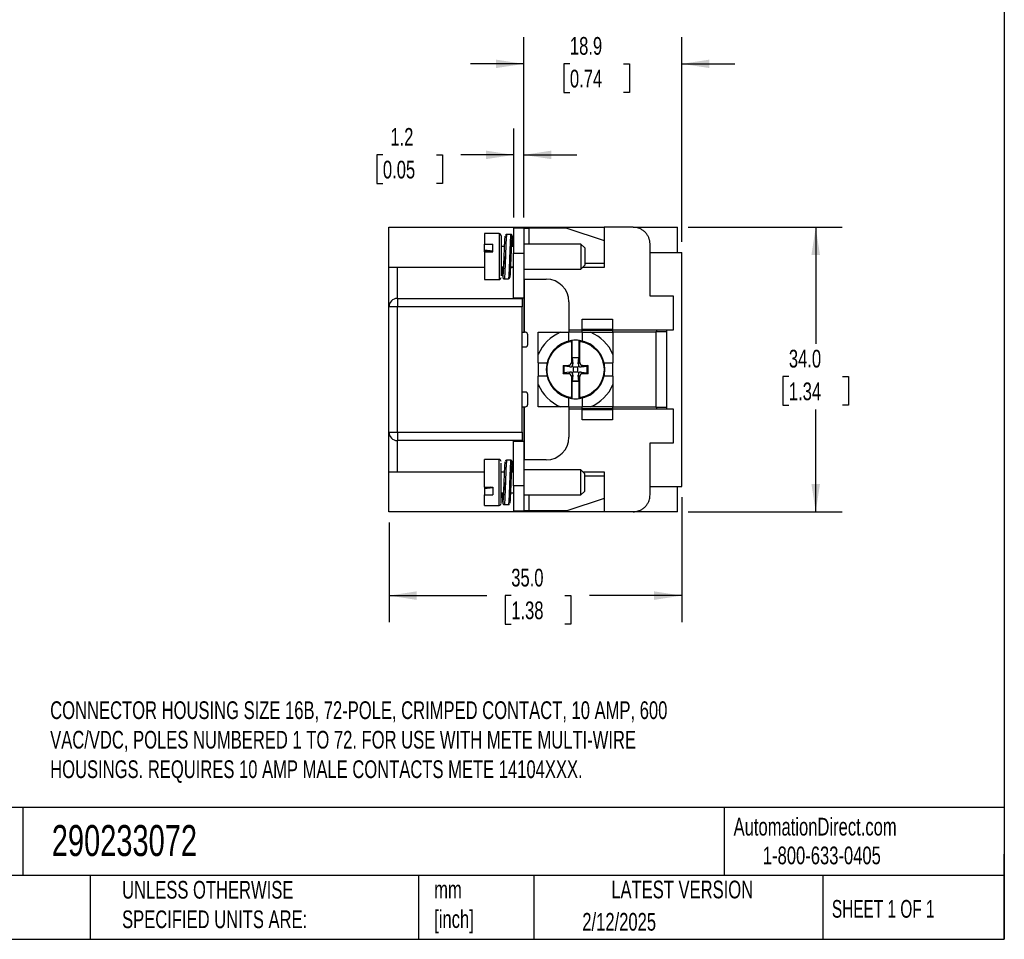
# Model space of a CAD drawing. Header units: millimetres. Extents: x 6 to 273, y 6 to 210.
# Tile 17 of 23: x 155 to 273, y 6 to 116. Entities that reach past the tile are written whole.
import ezdxf

# ---------------------------------------------------------------- set-up
doc = ezdxf.new("R2010")
doc.units = ezdxf.units.MM
doc.linetypes.add('SLD-Solid', pattern=[0])
doc.layers.add('DIMENSIONS', color=140, linetype='SLD-Solid', lineweight=25)
doc.layers.add('TEXT', color=140, linetype='SLD-Solid', lineweight=25)
doc.styles.add('SLDTEXTSTYLE0', font='TXT', dxfattribs={"width": 0.7})
doc.styles.add('SLDTEXTSTYLE3', font='TXT', dxfattribs={"width": 0.65})
doc.dimstyles.new('SLDDIMSTYLE1', dxfattribs={"dimtxt": 2.158008, "dimasz": 3.302, "dimexe": 0, "dimexo": 0.0625, "dimgap": 0.539502, "dimtad": 0, "dimtih": 1, "dimtoh": 1, "dimrnd": 1e-09, "dimzin": 4, "dimdsep": 46, "dimtxsty": 'SLDTEXTSTYLE0', "dimsah": 1, "dimcen": 0.09, "dimadec": 0, "dimazin": 1, "dimtfac": 1, "dimtofl": 0, "dimtmove": 0, "dimatfit": 3, "dimfxl": 0, "dimfrac": 2, "dimtolj": 1, "dimtzin": 12, "dimarcsym": 0})
doc.dimstyles.new('SLDDIMSTYLE3', dxfattribs={"dimtxt": 2.158008, "dimasz": 3.302, "dimexe": 0, "dimexo": 0.0625, "dimgap": 0.539502, "dimtad": 0, "dimtih": 1, "dimtoh": 1, "dimrnd": 1e-09, "dimzin": 12, "dimdsep": 46, "dimtxsty": 'SLDTEXTSTYLE0', "dimsah": 1, "dimcen": 0.09, "dimadec": 0, "dimazin": 3, "dimtfac": 1, "dimtmove": 0, "dimatfit": 0, "dimfxl": 0, "dimfrac": 2, "dimtolj": 1, "dimtzin": 12, "dimarcsym": 0})

# ---------------------------------------------------------------- blocks, each defined once
blk = doc.blocks.new('_D_2')
at = {"layer": 'DIMENSIONS'}
for p, q in [((235.28, 91.47), (253.68, 91.47)), ((250.51, 91.47), (250.51, 77.54)), ((247.3, 73.62), (246.58, 73.62)), ((246.58, 73.62), (246.58, 70.19)), ((253.71, 73.62), (254.44, 73.62)), ((254.44, 73.62), (254.44, 70.19)), ((246.58, 70.19), (247.3, 70.19)), ((250.51, 57.47), (250.51, 69.71)), ((254.44, 70.19), (253.71, 70.19)), ((235.28, 57.47), (253.68, 57.47))]:
    blk.add_line(p, q, dxfattribs=at)
for points in [[(250.51, 91.47), (250, 88.17), (251.02, 88.17)], [(250.51, 57.47), (251.02, 60.77), (250, 60.77)]]:
    blk.add_solid(points, dxfattribs=at)
at = {"layer": 'DIMENSIONS', "char_height": 2.117, "attachment_point": 1, "style": 'SLDTEXTSTYLE0'}
for s, insert in [('34.0', (247.3, 76.83)), ('1.34', (247.3, 72.92))]:
    blk.add_mtext(s, dxfattribs=dict(at, insert=insert))
blk = doc.blocks.new('_D_3')
at = {"layer": 'DIMENSIONS'}
for p, q in [((234.51, 59.2), (234.51, 44.26)), ((199.51, 56.2), (199.51, 44.26)), ((199.51, 47.44), (211.2, 47.44)), ((214.12, 47.44), (213.4, 47.44)), ((213.4, 47.44), (213.4, 44.01)), ((220.54, 47.44), (221.26, 47.44)), ((221.26, 47.44), (221.26, 44.01)), ((234.51, 47.44), (223.46, 47.44)), ((213.4, 44.01), (214.12, 44.01)), ((221.26, 44.01), (220.54, 44.01))]:
    blk.add_line(p, q, dxfattribs=at)
for points in [[(199.51, 47.44), (202.81, 46.93), (202.81, 47.95)], [(234.51, 47.44), (231.2, 47.95), (231.2, 46.93)]]:
    blk.add_solid(points, dxfattribs=at)
at = {"layer": 'DIMENSIONS', "char_height": 2.117, "attachment_point": 1, "style": 'SLDTEXTSTYLE0'}
for s, insert in [('35.0', (214.12, 50.65)), ('1.38', (214.12, 46.74))]:
    blk.add_mtext(s, dxfattribs=dict(at, insert=insert))
blk = doc.blocks.new('_D_4')
at = {"layer": 'DIMENSIONS'}
for p, q in [((215.61, 92.64), (215.61, 114.19)), ((234.51, 89.74), (234.51, 114.19)), ((215.61, 111.01), (209.26, 111.01)), ((221.13, 111.01), (220.41, 111.01)), ((220.41, 111.01), (220.41, 107.58)), ((227.55, 111.01), (228.27, 111.01)), ((228.27, 111.01), (228.27, 107.58)), ((234.51, 111.01), (240.86, 111.01)), ((220.41, 107.58), (221.13, 107.58)), ((228.27, 107.58), (227.55, 107.58))]:
    blk.add_line(p, q, dxfattribs=at)
for points in [[(215.61, 111.01), (212.3, 111.52), (212.3, 110.51)], [(234.51, 111.01), (237.81, 110.51), (237.81, 111.52)]]:
    blk.add_solid(points, dxfattribs=at)
at = {"layer": 'DIMENSIONS', "char_height": 2.117, "attachment_point": 1, "style": 'SLDTEXTSTYLE0'}
for s, insert in [('18.9', (221.13, 114.22)), ('0.74', (221.13, 110.31))]:
    blk.add_mtext(s, dxfattribs=dict(at, insert=insert))
blk = doc.blocks.new('_D_5')
at = {"layer": 'DIMENSIONS'}
for p, q in [((214.41, 92.64), (214.41, 103.3)), ((215.61, 92.64), (215.61, 103.3)), ((198.78, 100.13), (198.05, 100.13)), ((198.05, 100.13), (198.05, 96.7)), ((205.19, 100.13), (205.91, 100.13)), ((205.91, 100.13), (205.91, 96.7)), ((214.41, 100.13), (208.11, 100.13)), ((215.61, 100.13), (221.96, 100.13)), ((198.05, 96.7), (198.78, 96.7)), ((205.91, 96.7), (205.19, 96.7))]:
    blk.add_line(p, q, dxfattribs=at)
for points in [[(214.41, 100.13), (211.1, 100.64), (211.1, 99.62)], [(215.61, 100.13), (218.91, 99.62), (218.91, 100.64)]]:
    blk.add_solid(points, dxfattribs=at)
at = {"layer": 'DIMENSIONS', "char_height": 2.117, "attachment_point": 1, "style": 'SLDTEXTSTYLE0'}
for s, insert in [('1.2', (199.67, 103.34)), ('0.05', (198.78, 99.43))]:
    blk.add_mtext(s, dxfattribs=dict(at, insert=insert))

msp = doc.modelspace()

# ---------------------------------------------------------------- linework, layer by layer
for p, q in [((199.506, 86.684), (199.506, 91.471)), ((199.507, 91.471), (225.206, 91.471)), ((212.662, 90.721), (210.912, 90.721)), ((210.912, 90.721), (210.912, 89.468)), ((212.662, 90.721), (212.662, 85.43)), ((214.074, 90.621), (213.574, 90.621)), ((215.606, 91.371), (214.406, 91.371)), ((214.406, 91.371), (214.406, 88.371)), ((215.606, 91.371), (215.606, 88.371)), ((220.768, 91.371), (216.234, 91.371)), ((216.234, 91.371), (216.234, 89.471)), ((220.768, 91.371), (225.206, 89.904)), ((225.206, 91.471), (225.206, 86.684)), ((228.706, 91.471), (225.206, 91.471)), ((228.706, 91.471), (234.006, 91.471)), ((234.006, 88.471), (234.006, 91.471)), ((210.912, 89.468), (211.912, 89.468)), ((210.912, 88.723), (210.912, 89.468)), ((211.912, 88.544), (211.912, 89.468)), ((222.455, 89.471), (215.606, 89.471)), ((222.912, 89.013), (222.455, 89.471)), ((222.455, 89.471), (222.455, 86.471)), ((230.706, 83.221), (230.706, 89.471)), ((211.912, 88.62), (210.912, 88.723)), ((210.912, 88.703), (210.912, 88.723)), ((210.912, 88.703), (211.891, 88.602)), ((210.912, 88.544), (210.912, 88.703)), ((210.912, 88.544), (210.912, 85.221)), ((210.912, 88.544), (211.912, 88.544)), ((211.881, 88.571), (211.621, 88.544)), ((211.912, 88.567), (211.881, 88.571)), ((211.89, 88.602), (211.912, 88.595)), ((211.912, 88.614), (211.91, 88.615)), ((213.324, 89.196), (212.912, 89.196)), ((214.406, 89.196), (214.172, 89.196)), ((214.406, 88.371), (215.606, 88.371)), ((214.406, 83.021), (214.406, 88.371)), ((215.606, 88.371), (215.606, 83.021)), ((222.912, 89.013), (222.912, 86.928)), ((230.706, 88.471), (234.506, 88.471)), ((234.506, 60.471), (234.506, 88.471)), ((214.076, 87.974), (214.076, 87.975)), ((222.912, 87.171), (225.206, 87.171)), ((199.506, 81.971), (199.506, 86.684)), ((200.473, 86.684), (199.511, 86.684)), ((210.912, 86.684), (200.506, 86.684)), ((200.506, 82.971), (200.506, 86.684)), ((212.912, 86.746), (213.178, 86.746)), ((213.026, 86.684), (212.912, 86.684)), ((214.406, 86.684), (214.022, 86.684)), ((214.025, 86.746), (214.406, 86.746)), ((215.606, 86.471), (222.455, 86.471)), ((222.455, 86.471), (222.912, 86.928)), ((225.206, 86.684), (222.669, 86.684)), ((210.912, 85.221), (212.662, 85.221)), ((212.662, 85.43), (212.662, 85.221)), ((213.274, 85.321), (213.774, 85.321)), ((215.606, 85.271), (215.706, 85.271)), ((215.706, 78.921), (215.706, 85.271)), ((215.706, 85.271), (218.306, 85.271)), ((200.506, 82.971), (215.406, 82.971)), ((214.406, 83.021), (215.606, 83.021)), ((214.406, 82.971), (214.406, 83.021)), ((215.606, 83.021), (215.606, 78.921)), ((221.006, 82.571), (221.006, 78.971)), ((233.506, 83.221), (230.706, 83.221)), ((233.506, 79.221), (233.506, 83.221)), ((199.506, 66.971), (199.506, 81.971)), ((200.506, 81.971), (199.506, 81.971)), ((200.506, 66.971), (200.506, 81.971)), ((215.406, 81.971), (200.506, 81.971)), ((215.406, 66.971), (215.406, 81.971)), ((222.606, 80.471), (226.206, 80.471)), ((222.606, 79.271), (222.606, 80.471)), ((226.206, 80.471), (226.206, 79.271)), ((215.406, 78.921), (215.606, 78.921)), ((215.606, 78.921), (215.706, 78.921)), ((215.806, 78.921), (215.706, 78.921)), ((220.007, 78.921), (221.006, 78.921)), ((221.006, 79.221), (222.606, 79.221)), ((221.006, 78.971), (222.606, 78.971)), ((221.006, 77.878), (221.006, 78.921)), ((222.606, 78.921), (221.006, 78.921)), ((226.206, 79.271), (222.606, 79.271)), ((222.606, 79.271), (222.606, 79.171)), ((222.606, 79.171), (226.206, 79.171)), ((222.606, 78.971), (222.606, 79.171)), ((222.606, 78.921), (223.606, 78.921)), ((222.606, 78.921), (222.606, 77.878)), ((226.206, 79.271), (226.206, 79.171)), ((226.206, 79.221), (233.506, 79.221)), ((226.206, 79.171), (226.206, 78.971)), ((226.206, 78.971), (231.406, 78.971)), ((231.406, 78.971), (231.406, 69.971)), ((232.706, 78.971), (231.406, 78.971)), ((231.506, 78.971), (231.506, 79.221)), ((232.706, 78.971), (232.706, 79.221)), ((232.706, 69.971), (232.706, 78.971)), ((216.106, 77.471), (216.106, 78.621)), ((221.306, 77.834), (221.306, 75.319)), ((221.376, 77.944), (221.376, 75.901)), ((222.236, 75.901), (222.236, 77.944)), ((222.306, 75.319), (222.306, 77.834)), ((215.406, 77.171), (215.806, 77.171)), ((217.356, 75.271), (217.356, 76.27)), ((221.484, 75.141), (221.306, 75.319)), ((221.376, 75.901), (221.409, 75.868)), ((221.376, 75.901), (222.236, 75.901)), ((221.409, 75.868), (221.484, 75.141)), ((222.204, 75.868), (221.409, 75.868)), ((222.128, 75.141), (222.204, 75.868)), ((222.306, 75.319), (222.128, 75.141)), ((222.204, 75.868), (222.236, 75.901)), ((226.256, 76.27), (226.256, 75.271)), ((217.356, 75.271), (218.399, 75.271)), ((217.356, 75.271), (217.356, 73.671)), ((220.306, 74.971), (220.958, 74.971)), ((220.306, 74.971), (220.306, 73.971)), ((220.409, 74.868), (220.306, 74.971)), ((221.136, 74.792), (220.409, 74.868)), ((220.409, 74.868), (220.409, 74.073)), ((221.136, 74.149), (220.409, 74.073)), ((220.958, 74.971), (221.136, 74.792)), ((221.136, 74.149), (220.958, 73.971)), ((221.525, 74.752), (221.411, 74.866)), ((221.411, 74.075), (221.525, 74.189)), ((222.088, 74.752), (221.525, 74.752)), ((221.525, 74.752), (221.525, 74.189)), ((221.525, 74.189), (222.088, 74.189)), ((222.201, 74.866), (222.088, 74.752)), ((222.088, 74.189), (222.088, 74.752)), ((222.201, 74.075), (222.088, 74.189)), ((222.477, 74.792), (222.655, 74.971)), ((222.477, 74.792), (223.204, 74.868)), ((222.655, 73.971), (222.477, 74.149)), ((222.477, 74.149), (223.204, 74.073)), ((222.655, 74.971), (223.306, 74.971)), ((223.306, 74.971), (223.204, 74.868)), ((223.204, 74.073), (223.204, 74.868)), ((223.306, 73.971), (223.306, 74.971)), ((225.214, 75.271), (226.256, 75.271)), ((226.256, 73.671), (226.256, 75.271)), ((217.356, 72.671), (217.356, 73.671)), ((218.399, 73.671), (217.356, 73.671)), ((220.306, 73.971), (220.409, 74.073)), ((220.958, 73.971), (220.306, 73.971)), ((221.306, 73.622), (221.484, 73.8)), ((221.306, 73.622), (221.306, 71.107)), ((221.409, 73.073), (221.376, 73.041)), ((221.376, 73.041), (221.376, 70.997)), ((222.236, 73.041), (221.376, 73.041)), ((221.484, 73.8), (221.409, 73.073)), ((222.204, 73.073), (221.409, 73.073)), ((222.128, 73.8), (222.306, 73.622)), ((222.204, 73.073), (222.128, 73.8)), ((222.236, 73.041), (222.204, 73.073)), ((222.236, 70.997), (222.236, 73.041)), ((222.306, 71.107), (222.306, 73.622)), ((223.306, 73.971), (222.655, 73.971)), ((223.204, 74.073), (223.306, 73.971)), ((226.256, 73.671), (225.214, 73.671)), ((226.256, 73.671), (226.256, 72.671)), ((215.806, 71.771), (215.406, 71.771)), ((216.106, 70.321), (216.106, 71.471)), ((221.006, 70.021), (221.006, 71.063)), ((222.606, 71.063), (222.606, 70.021)), ((215.406, 70.021), (215.606, 70.021)), ((215.606, 70.021), (215.606, 65.921)), ((215.606, 70.021), (215.706, 70.021)), ((215.706, 63.671), (215.706, 70.021)), ((215.706, 70.021), (215.806, 70.021)), ((221.006, 70.021), (220.007, 70.021)), ((221.006, 70.021), (222.606, 70.021)), ((222.606, 69.971), (221.006, 69.971)), ((221.006, 69.971), (221.006, 66.371)), ((222.606, 69.721), (221.006, 69.721)), ((223.606, 70.021), (222.606, 70.021)), ((222.606, 69.771), (222.606, 69.971)), ((226.206, 69.771), (222.606, 69.771)), ((222.606, 69.671), (222.606, 69.771)), ((222.606, 69.671), (226.206, 69.671)), ((222.606, 68.471), (222.606, 69.671)), ((231.406, 69.971), (226.206, 69.971)), ((226.206, 69.971), (226.206, 69.771)), ((226.206, 69.671), (226.206, 69.771)), ((233.506, 69.721), (226.206, 69.721)), ((226.206, 69.671), (226.206, 68.471)), ((231.406, 69.971), (232.706, 69.971)), ((231.506, 69.721), (231.506, 69.971)), ((232.706, 69.721), (232.706, 69.971)), ((233.506, 65.721), (233.506, 69.721)), ((226.206, 68.471), (222.606, 68.471)), ((199.506, 66.971), (200.506, 66.971)), ((199.506, 62.257), (199.506, 66.971)), ((200.506, 66.971), (215.406, 66.971)), ((200.506, 66.971), (200.506, 65.971)), ((215.406, 65.971), (200.506, 65.971)), ((200.506, 62.257), (200.506, 65.971)), ((214.406, 65.921), (214.406, 65.971)), ((214.406, 65.921), (215.606, 65.921)), ((214.406, 60.571), (214.406, 65.921)), ((215.606, 65.921), (215.606, 60.571)), ((230.706, 65.721), (233.506, 65.721)), ((230.706, 59.471), (230.706, 65.721)), ((212.662, 63.721), (210.912, 63.721)), ((210.912, 60.397), (210.912, 63.721)), ((212.662, 63.511), (212.662, 63.721)), ((214.074, 63.621), (213.574, 63.621)), ((215.606, 63.671), (215.706, 63.671)), ((218.306, 63.671), (215.706, 63.671)), ((212.662, 58.221), (212.662, 63.511)), ((222.455, 62.471), (215.606, 62.471)), ((222.912, 62.013), (222.455, 62.471)), ((222.455, 59.471), (222.455, 62.471)), ((199.506, 57.471), (199.506, 62.257)), ((199.511, 62.257), (199.626, 62.257)), ((200.506, 62.257), (210.912, 62.257)), ((212.912, 62.257), (213.326, 62.257)), ((213.324, 62.196), (212.912, 62.196)), ((214.406, 62.196), (214.172, 62.196)), ((214.322, 62.257), (214.406, 62.257)), ((222.669, 62.257), (225.206, 62.257)), ((222.912, 59.928), (222.912, 62.013)), ((222.912, 61.771), (225.206, 61.771)), ((225.206, 62.257), (225.206, 57.471)), ((210.912, 60.397), (211.912, 60.397)), ((210.912, 60.397), (210.912, 60.238)), ((211.891, 60.339), (210.912, 60.238)), ((211.912, 60.321), (210.912, 60.218)), ((210.912, 60.238), (210.912, 60.218)), ((210.912, 60.218), (210.912, 59.473)), ((211.881, 60.37), (211.621, 60.397)), ((211.912, 60.374), (211.881, 60.37)), ((211.912, 60.346), (211.89, 60.339)), ((211.912, 60.327), (211.91, 60.327)), ((211.912, 60.397), (211.912, 59.473)), ((214.076, 60.974), (214.076, 60.975)), ((215.606, 60.571), (214.406, 60.571)), ((214.406, 60.571), (214.406, 57.571)), ((215.606, 60.571), (215.606, 57.571)), ((230.706, 60.471), (234.506, 60.471)), ((234.006, 57.471), (234.006, 60.471)), ((210.912, 58.221), (210.912, 59.473)), ((210.912, 59.473), (211.912, 59.473)), ((212.912, 59.746), (213.178, 59.746)), ((214.025, 59.746), (214.406, 59.746)), ((215.606, 59.471), (222.455, 59.471)), ((216.234, 59.471), (216.234, 57.571)), ((225.206, 59.037), (220.768, 57.571)), ((222.455, 59.471), (222.912, 59.928)), ((210.912, 58.221), (212.662, 58.221)), ((213.274, 58.321), (213.774, 58.321)), ((225.206, 57.471), (199.507, 57.471)), ((214.406, 57.571), (215.606, 57.571)), ((220.768, 57.571), (216.234, 57.571)), ((228.706, 57.471), (225.206, 57.471)), ((234.006, 57.471), (228.706, 57.471))]:
    msp.add_line(p, q)
for centre, radius, start, end in [((212.662, 90.471), 0.25, 360, 90), ((212.662, 85.471), 0.25, 270, 0), ((218.306, 82.571), 2.7, 0, 90), ((200.506, 81.971), 1, 90, 180), ((215.806, 78.621), 0.3, 0, 90), ((221.806, 74.471), 4.8, 112.01537, 157.98463), ((221.806, 74.471), 4.8, 22.01537, 67.98463), ((221.806, 74.471), 3.5, 98.06853, 261.93147), ((221.806, 74.471), 3.5, 97.05717, 98.06853), ((221.806, 74.471), 3.5, 82.94283, 97.05717), ((221.806, 74.471), 3.5, 81.93147, 82.94283), ((221.806, 74.471), 3.5, 278.06853, 81.93147), ((215.806, 77.471), 0.3, 270, 0), ((221.806, 74.471), 4.8, 202.01537, 247.98463), ((221.806, 74.471), 4.8, 292.01537, 337.98463), ((215.806, 71.471), 0.3, 0, 90), ((221.806, 74.471), 3.5, 261.93147, 262.94283), ((221.806, 74.471), 3.5, 262.94283, 277.05717), ((221.806, 74.471), 3.5, 277.05717, 278.06853), ((215.806, 70.321), 0.3, 270, 0), ((200.506, 66.971), 1, 180, 270), ((218.306, 66.371), 2.7, 270, 0), ((212.662, 63.471), 0.25, 0, 90), ((212.662, 58.471), 0.25, 270, 0)]:
    msp.add_arc(centre, radius, start, end)
for centre, major_axis, ratio, start_param, end_param in [((211.945, 88.848), (0.055, 0.246), 0.1877985, 3.1637126, 3.5021869), ((210.979, 88.947), (0.932, -0.33), 0.0945486, 6.2495775, 6.316615), ((220.955, 75.322), (0.249, -0.249), 0.9924325, 5.5015852, 7.0647854), ((222.658, 75.322), (-0.249, -0.249), 0.9924325, 5.5015852, 7.0647854), ((221.133, 75.144), (0.364, -0.171), 0.8514538, 5.0991547, 5.8807548), ((221.133, 73.797), (0.364, 0.171), 0.8514538, 0.4024305, 1.1840306), ((221.133, 75.144), (-0.171, 0.364), 0.8514538, 3.5440231, 4.3256232), ((222.48, 75.144), (0.171, 0.364), 0.8514538, 1.9575621, 2.7391622), ((222.48, 75.144), (0.364, 0.171), 0.8514538, 3.5440231, 4.3256232), ((222.48, 73.797), (0.364, -0.171), 0.8514538, 1.9575621, 2.7391622), ((220.955, 73.619), (0.249, 0.249), 0.9924325, 5.5015852, 7.0647854), ((221.133, 73.797), (0.171, 0.364), 0.8514538, 5.0991547, 5.8807548), ((222.48, 73.797), (-0.171, 0.364), 0.8514538, 0.4024305, 1.1840306), ((222.658, 73.619), (-0.249, 0.249), 0.9924325, 5.5015852, 7.0647854), ((211.945, 60.093), (-0.055, 0.246), 0.1877985, 5.9225911, 6.2610653), ((210.979, 59.994), (0.932, 0.33), 0.0945486, 6.2497556, 6.3167931)]:
    msp.add_ellipse(centre, major_axis=major_axis, ratio=ratio, start_param=start_param, end_param=end_param)
for points, knots in [([(213.574, 90.621), (213.552, 90.618), (213.507, 90.611), (213.443, 90.558), (213.437, 90.531), (213.433, 90.512)], [0, 0, 0, 0, 0.2286691, 0.4637768, 1, 1, 1, 1]), ([(213.574, 90.616), (213.574, 90.618), (213.571, 90.624), (213.566, 90.611), (213.56, 90.594), (213.555, 90.563), (213.549, 90.523), (213.543, 90.472), (213.539, 90.43), (213.536, 90.396), (213.533, 90.357), (213.527, 90.294), (213.521, 90.205), (213.514, 90.108), (213.507, 89.982), (213.494, 89.756), (213.479, 89.429), (213.467, 89.123), (213.462, 88.986)], [0, 0, 0, 0, 0.0163235, 0.0705266, 0.1247291, 0.178931, 0.2331322, 0.2873328, 0.3415327, 0.3448245, 0.3687053, 0.433213, 0.4794751, 0.5350704, 0.5999972, 0.6742537, 0.854259, 1, 1, 1, 1]), ([(214.074, 90.62), (214.073, 90.62), (214.07, 90.62), (214.065, 90.609), (214.058, 90.582), (214.051, 90.539), (214.044, 90.482), (214.039, 90.431), (214.036, 90.395), (214.035, 90.379), (214.031, 90.335), (214.024, 90.246), (214.012, 90.077), (214.001, 89.87), (213.99, 89.658), (213.982, 89.482), (213.975, 89.31), (213.968, 89.146), (213.964, 89.037), (213.962, 88.986)], [0, 0, 0, 0, 0.02241397, 0.08628075, 0.15014904, 0.21401887, 0.27789029, 0.34176331, 0.35156924, 0.36463033, 0.38094653, 0.44940884, 0.54713295, 0.67408984, 0.75027137, 0.82095383, 0.8861365, 0.94581875, 1, 1, 1, 1]), ([(214.239, 90.42), (214.234, 90.461), (214.227, 90.52), (214.174, 90.587), (214.122, 90.616), (214.089, 90.619), (214.074, 90.621)], [0, 0, 0, 0, 0.5492624, 0.8027666, 0.9082307, 1, 1, 1, 1]), ([(215.606, 91.371), (215.606, 91.371), (215.671, 91.371), (215.898, 91.371), (216.061, 91.371), (216.234, 91.371)], [0, 0, 0, 0, 0.5, 0.5, 1, 1, 1, 1]), ([(230.706, 89.471), (230.706, 89.514), (230.704, 89.602), (230.691, 89.732), (230.67, 89.861), (230.64, 89.988), (230.602, 90.113), (230.525, 90.318), (230.381, 90.589), (230.13, 90.893), (229.825, 91.145), (229.515, 91.31), (229.226, 91.408), (228.968, 91.461), (228.794, 91.467), (228.706, 91.471)], [0, 0, 0, 0, 0.0419782, 0.0836056, 0.1250613, 0.1665269, 0.2081838, 0.2502107, 0.3750495, 0.500065, 0.6249038, 0.7499193, 0.8334826, 0.9163585, 1, 1, 1, 1]), ([(212.912, 90.467), (212.912, 90.46), (212.912, 90.446), (212.912, 90.295), (212.912, 90.095), (212.912, 89.889), (212.912, 89.665), (212.912, 89.353), (212.912, 88.934), (212.912, 88.482), (212.912, 87.998), (212.912, 87.5), (212.912, 87.008), (212.912, 86.632), (212.912, 86.36), (212.912, 86.121), (212.912, 85.865), (212.912, 85.729), (212.912, 85.661)], [0, 0, 0, 0, 0.06858354, 0.14288654, 0.21711153, 0.25410529, 0.2915118, 0.36002887, 0.42862321, 0.49714031, 0.56573467, 0.63995962, 0.71426262, 0.7884876, 0.82548137, 0.86288787, 0.93142488, 1, 1, 1, 1]), ([(213.275, 87.973), (213.279, 88.061), (213.291, 88.362), (213.309, 88.865), (213.333, 89.439), (213.359, 89.918), (213.385, 90.276), (213.401, 90.382), (213.408, 90.433)], [0, 0, 0, 0, 0.0758841, 0.25818, 0.4404758, 0.62909, 0.8177041, 1, 1, 1, 1]), ([(214.252, 90.356), (214.245, 90.4), (214.23, 90.498), (214.208, 90.457), (214.185, 90.269), (214.159, 89.92), (214.133, 89.438), (214.109, 88.865), (214.091, 88.362), (214.079, 88.061), (214.075, 87.973)], [0, 0, 0, 0, 0.1079117, 0.245461, 0.3830104, 0.5253271, 0.6676438, 0.8051931, 0.9427425, 1, 1, 1, 1]), ([(214.325, 89.196), (214.319, 89.333), (214.305, 89.654), (214.284, 90.037), (214.264, 90.294), (214.254, 90.346), (214.252, 90.356)], [0, 0, 0, 0, 0.24674181, 0.57642584, 0.91753657, 1, 1, 1, 1]), ([(213.462, 88.986), (213.46, 88.938), (213.457, 88.844), (213.452, 88.699), (213.447, 88.555), (213.442, 88.411), (213.436, 88.267), (213.431, 88.125), (213.421, 87.854), (213.406, 87.453), (213.389, 87.028), (213.372, 86.562), (213.355, 86.164), (213.333, 85.773), (213.317, 85.559), (213.303, 85.432), (213.293, 85.369), (213.284, 85.329), (213.278, 85.323), (213.275, 85.321)], [0, 0, 0, 0, 0.0295301, 0.0586578, 0.0873831, 0.115706, 0.1436264, 0.1711445, 0.1982602, 0.3003437, 0.402428, 0.4528554, 0.5986038, 0.6842704, 0.8004742, 0.850357, 0.9002389, 0.9501199, 1, 1, 1, 1]), ([(213.962, 88.986), (213.956, 88.819), (213.945, 88.495), (213.931, 88.106), (213.92, 87.825), (213.912, 87.611), (213.902, 87.357), (213.894, 87.134), (213.888, 87.004), (213.884, 86.892), (213.879, 86.76), (213.872, 86.58), (213.865, 86.408), (213.858, 86.245), (213.847, 86.018), (213.832, 85.754), (213.816, 85.547), (213.803, 85.432), (213.794, 85.375), (213.786, 85.339), (213.779, 85.323), (213.775, 85.321), (213.774, 85.321)], [0, 0, 0, 0, 0.1012218, 0.1975412, 0.222799, 0.2637395, 0.3214738, 0.3712353, 0.3978245, 0.4015353, 0.4413271, 0.4811195, 0.5209124, 0.5607059, 0.6005, 0.6998552, 0.7992143, 0.8516683, 0.8966363, 0.9341159, 0.9762836, 1, 1, 1, 1]), ([(214.075, 87.972), (214.085, 88.114), (214.098, 88.304), (214.119, 88.635), (214.144, 88.958), (214.178, 89.266), (214.209, 89.431), (214.24, 89.418), (214.265, 89.327), (214.277, 89.209), (214.278, 89.196)], [0, 0, 0, 0, 0.1375524, 0.1843941, 0.3435014, 0.5026043, 0.6617999, 0.8208684, 0.9799333, 1, 1, 1, 1]), ([(213.276, 87.978), (213.266, 87.838), (213.245, 87.535), (213.215, 87.111), (213.185, 86.761), (213.15, 86.546), (213.118, 86.501), (213.094, 86.573), (213.078, 86.707), (213.073, 86.746)], [0, 0, 0, 0, 0.13564726, 0.29537757, 0.45501618, 0.61462382, 0.77435094, 0.93400314, 1, 1, 1, 1]), ([(213.11, 85.505), (213.11, 85.502), (213.119, 85.441), (213.135, 85.471), (213.161, 85.616), (213.187, 85.941), (213.21, 86.391), (213.234, 86.946), (213.256, 87.49), (213.27, 87.842), (213.275, 87.973)], [0, 0, 0, 0, 0.00839, 0.155899, 0.3085206, 0.4611422, 0.6086512, 0.7561602, 0.9087818, 1, 1, 1, 1]), ([(214.075, 87.973), (214.07, 87.842), (214.056, 87.49), (214.034, 86.946), (214.01, 86.391), (213.987, 85.942), (213.961, 85.612), (213.943, 85.528), (213.935, 85.487)], [0, 0, 0, 0, 0.1080655, 0.2888751, 0.4636279, 0.6383807, 0.8191904, 1, 1, 1, 1]), ([(200.506, 86.684), (200.48, 86.684), (200.427, 86.684), (200.348, 86.684), (200.271, 86.683), (200.17, 86.683), (200.047, 86.684), (199.901, 86.684), (199.759, 86.684), (199.646, 86.682), (199.557, 86.684), (199.531, 86.684), (199.516, 86.683)], [0, 0, 0, 0, 0.04696542, 0.09376476, 0.14064936, 0.18786916, 0.28397437, 0.39044004, 0.5287195, 0.68013558, 0.81575345, 1, 1, 1, 1]), ([(213.024, 86.746), (213.028, 86.649), (213.04, 86.357), (213.062, 85.977), (213.088, 85.638), (213.103, 85.548), (213.11, 85.505)], [0, 0, 0, 0, 0.1459484, 0.4392828, 0.7326172, 1, 1, 1, 1]), ([(213.127, 85.439), (213.129, 85.426), (213.133, 85.403), (213.176, 85.352), (213.227, 85.325), (213.258, 85.322), (213.274, 85.321)], [0, 0, 0, 0, 0.39712385, 0.69644297, 0.84851508, 1, 1, 1, 1]), ([(213.774, 85.321), (213.795, 85.323), (213.838, 85.329), (213.903, 85.379), (213.91, 85.405), (213.915, 85.423)], [0, 0, 0, 0, 0.2411336, 0.4768776, 1, 1, 1, 1]), ([(200.506, 82.971), (200.506, 82.971), (200.506, 82.863), (200.506, 82.493), (200.506, 82.232), (200.506, 81.971)], [0, 0, 0, 0, 0.5, 0.5, 1, 1, 1, 1]), ([(215.406, 82.971), (215.406, 82.97), (215.406, 82.968), (215.406, 82.953), (215.406, 82.929), (215.406, 82.885), (215.406, 82.808), (215.406, 82.682), (215.406, 82.53), (215.406, 82.356), (215.406, 82.167), (215.406, 82.036), (215.406, 81.971)], [0, 0, 0, 0, 0.0627283, 0.1249353, 0.18723, 0.250219, 0.3748326, 0.5001437, 0.6247575, 0.7500684, 0.8748604, 1, 1, 1, 1]), ([(221.306, 71.107), (220.5, 71.227), (219.764, 71.633), (218.699, 72.867), (218.406, 73.655), (218.406, 75.286), (218.699, 76.074), (219.764, 77.308), (220.5, 77.714), (221.306, 77.834)], [0, 0, 0, 0, 0.25, 0.25, 0.5, 0.5, 0.75, 0.75, 1, 1, 1, 1]), ([(221.306, 77.834), (221.306, 77.845), (221.307, 77.857), (221.307, 77.867), (221.307, 77.878), (221.308, 77.889), (221.308, 77.898), (221.309, 77.907), (221.31, 77.914), (221.311, 77.921), (221.311, 77.927), (221.312, 77.931), (221.313, 77.934), (221.314, 77.935), (221.315, 77.936), (221.315, 77.936)], [0, 0, 0, 0, 0.00003441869, 0.00003441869, 0.00003441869, 0.00006882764, 0.00006882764, 0.00006882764, 0.00010336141, 0.00010336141, 0.00010336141, 0.00013775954, 0.00013775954, 0.00013775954, 0.00015797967, 0.00015797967, 0.00015797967, 0.00015797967]), ([(222.298, 77.936), (222.299, 77.936), (222.3, 77.934), (222.3, 77.93), (222.301, 77.926), (222.302, 77.92), (222.303, 77.913), (222.304, 77.906), (222.305, 77.897), (222.305, 77.887), (222.306, 77.878), (222.306, 77.867), (222.306, 77.855), (222.306, 77.848), (222.306, 77.841), (222.306, 77.834)], [0, 0, 0, 0, 0.00003383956, 0.00003383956, 0.00003383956, 0.00006765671, 0.00006765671, 0.00006765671, 0.00010180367, 0.00010180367, 0.00010180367, 0.0001362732, 0.0001362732, 0.0001362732, 0.00015797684, 0.00015797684, 0.00015797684, 0.00015797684]), ([(222.306, 77.834), (223.113, 77.714), (223.849, 77.308), (224.914, 76.074), (225.206, 75.286), (225.206, 74.471)], [0, 0, 0, 0, 0.5, 0.5, 1, 1, 1, 1]), ([(225.206, 74.471), (225.206, 73.655), (224.914, 72.867), (223.849, 71.633), (223.113, 71.227), (222.306, 71.107)], [0, 0, 0, 0, 0.5, 0.5, 1, 1, 1, 1]), ([(221.315, 71.005), (221.314, 71.005), (221.313, 71.007), (221.312, 71.011), (221.311, 71.015), (221.31, 71.021), (221.31, 71.028), (221.309, 71.035), (221.308, 71.044), (221.308, 71.054), (221.307, 71.064), (221.307, 71.075), (221.307, 71.086), (221.306, 71.093), (221.306, 71.1), (221.306, 71.107)], [0, 0, 0, 0, 0.00003383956, 0.00003383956, 0.00003383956, 0.00006765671, 0.00006765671, 0.00006765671, 0.00010180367, 0.00010180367, 0.00010180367, 0.0001362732, 0.0001362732, 0.0001362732, 0.00015797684, 0.00015797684, 0.00015797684, 0.00015797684]), ([(222.306, 71.107), (222.306, 71.096), (222.306, 71.084), (222.306, 71.074), (222.306, 71.063), (222.305, 71.052), (222.304, 71.043), (222.304, 71.034), (222.303, 71.027), (222.302, 71.021), (222.301, 71.014), (222.3, 71.01), (222.299, 71.008), (222.299, 71.006), (222.298, 71.005), (222.298, 71.005)], [0, 0, 0, 0, 0.00003441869, 0.00003441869, 0.00003441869, 0.00006882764, 0.00006882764, 0.00006882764, 0.00010336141, 0.00010336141, 0.00010336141, 0.00013775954, 0.00013775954, 0.00013775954, 0.00015797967, 0.00015797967, 0.00015797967, 0.00015797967]), ([(215.406, 66.971), (215.406, 66.938), (215.406, 66.872), (215.406, 66.775), (215.406, 66.68), (215.406, 66.557), (215.406, 66.411), (215.406, 66.259), (215.406, 66.133), (215.406, 66.041), (215.406, 65.981), (215.406, 65.974), (215.406, 65.971)], [0, 0, 0, 0, 0.0627283, 0.1249353, 0.18723, 0.250219, 0.3748326, 0.5001437, 0.6247575, 0.7500684, 0.8748604, 1, 1, 1, 1]), ([(213.574, 63.621), (213.552, 63.618), (213.507, 63.611), (213.443, 63.558), (213.437, 63.531), (213.433, 63.512)], [0, 0, 0, 0, 0.22866909, 0.46377677, 1, 1, 1, 1]), ([(213.574, 63.616), (213.574, 63.618), (213.571, 63.624), (213.566, 63.611), (213.56, 63.594), (213.555, 63.563), (213.549, 63.523), (213.543, 63.472), (213.539, 63.43), (213.536, 63.396), (213.533, 63.357), (213.527, 63.294), (213.521, 63.205), (213.514, 63.108), (213.507, 62.982), (213.494, 62.756), (213.479, 62.429), (213.467, 62.123), (213.462, 61.986)], [0, 0, 0, 0, 0.0163235, 0.0705266, 0.1247291, 0.178931, 0.2331322, 0.2873328, 0.3415327, 0.3448245, 0.3687053, 0.433213, 0.4794751, 0.5350704, 0.5999972, 0.6742537, 0.854259, 1, 1, 1, 1]), ([(214.074, 63.62), (214.073, 63.62), (214.07, 63.62), (214.065, 63.609), (214.058, 63.582), (214.051, 63.539), (214.044, 63.482), (214.039, 63.431), (214.036, 63.395), (214.035, 63.379), (214.031, 63.335), (214.024, 63.246), (214.012, 63.077), (214.001, 62.87), (213.99, 62.658), (213.982, 62.482), (213.975, 62.31), (213.968, 62.146), (213.964, 62.037), (213.962, 61.986)], [0, 0, 0, 0, 0.022414, 0.0862807, 0.150149, 0.2140189, 0.2778903, 0.3417633, 0.3515692, 0.3646303, 0.3809465, 0.4494088, 0.5471329, 0.6740898, 0.7502714, 0.8209538, 0.8861365, 0.9458187, 1, 1, 1, 1]), ([(214.239, 63.42), (214.234, 63.461), (214.227, 63.52), (214.174, 63.587), (214.122, 63.616), (214.089, 63.619), (214.074, 63.621)], [0, 0, 0, 0, 0.5492624, 0.8027666, 0.9082307, 1, 1, 1, 1]), ([(212.912, 58.474), (212.912, 58.481), (212.912, 58.495), (212.912, 58.646), (212.912, 58.846), (212.912, 59.052), (212.912, 59.276), (212.912, 59.589), (212.912, 60.007), (212.912, 60.459), (212.912, 60.943), (212.912, 61.441), (212.912, 61.933), (212.912, 62.31), (212.912, 62.581), (212.912, 62.82), (212.912, 63.076), (212.912, 63.212), (212.912, 63.28)], [0, 0, 0, 0, 0.0685846, 0.1428875, 0.2171124, 0.2541061, 0.2915126, 0.3600296, 0.4286239, 0.4971409, 0.5657352, 0.63996, 0.7142629, 0.7884878, 0.8254816, 0.862888, 0.931425, 1, 1, 1, 1]), ([(213.275, 60.973), (213.279, 61.061), (213.291, 61.362), (213.309, 61.865), (213.333, 62.439), (213.359, 62.918), (213.385, 63.276), (213.401, 63.382), (213.408, 63.433)], [0, 0, 0, 0, 0.0758841, 0.25818, 0.4404758, 0.62909, 0.8177041, 1, 1, 1, 1]), ([(214.252, 63.356), (214.245, 63.4), (214.23, 63.498), (214.208, 63.457), (214.185, 63.269), (214.159, 62.92), (214.133, 62.438), (214.109, 61.865), (214.091, 61.362), (214.079, 61.061), (214.075, 60.973)], [0, 0, 0, 0, 0.1079117, 0.245461, 0.3830104, 0.5253271, 0.6676438, 0.8051931, 0.9427425, 1, 1, 1, 1]), ([(214.075, 60.972), (214.085, 61.114), (214.098, 61.304), (214.119, 61.635), (214.144, 61.958), (214.178, 62.266), (214.209, 62.431), (214.24, 62.418), (214.265, 62.327), (214.277, 62.209), (214.278, 62.196)], [0, 0, 0, 0, 0.1375524, 0.1843941, 0.3435014, 0.5026043, 0.6617999, 0.8208684, 0.9799333, 1, 1, 1, 1]), ([(214.325, 62.196), (214.319, 62.333), (214.305, 62.654), (214.284, 63.037), (214.264, 63.294), (214.254, 63.346), (214.252, 63.356)], [0, 0, 0, 0, 0.2467418, 0.5764258, 0.9175366, 1, 1, 1, 1]), ([(199.516, 62.258), (199.521, 62.257), (199.533, 62.257), (199.561, 62.257), (199.594, 62.256), (199.631, 62.257), (199.689, 62.257), (199.777, 62.257), (199.908, 62.257), (200.048, 62.257), (200.194, 62.258), (200.347, 62.257), (200.453, 62.257), (200.506, 62.257)], [0, 0, 0, 0, 0.0846855, 0.1622715, 0.2327702, 0.296198, 0.3525777, 0.4898485, 0.6098123, 0.7163455, 0.8125231, 0.9064659, 1, 1, 1, 1]), ([(213.462, 61.986), (213.46, 61.938), (213.457, 61.844), (213.452, 61.699), (213.447, 61.555), (213.442, 61.411), (213.436, 61.267), (213.431, 61.125), (213.421, 60.854), (213.406, 60.453), (213.389, 60.028), (213.372, 59.562), (213.355, 59.164), (213.333, 58.773), (213.317, 58.559), (213.303, 58.432), (213.293, 58.369), (213.284, 58.329), (213.278, 58.323), (213.275, 58.321)], [0, 0, 0, 0, 0.0295301, 0.0586578, 0.0873831, 0.115706, 0.1436264, 0.1711445, 0.1982602, 0.3003437, 0.402428, 0.4528554, 0.5986038, 0.6842704, 0.8004742, 0.850357, 0.9002389, 0.9501199, 1, 1, 1, 1]), ([(213.962, 61.986), (213.956, 61.819), (213.945, 61.495), (213.931, 61.106), (213.92, 60.825), (213.912, 60.611), (213.902, 60.357), (213.894, 60.134), (213.888, 60.004), (213.884, 59.892), (213.879, 59.76), (213.872, 59.58), (213.865, 59.408), (213.858, 59.245), (213.847, 59.018), (213.832, 58.754), (213.816, 58.547), (213.803, 58.432), (213.794, 58.375), (213.786, 58.339), (213.779, 58.323), (213.775, 58.321), (213.774, 58.321)], [0, 0, 0, 0, 0.1012218, 0.1975412, 0.222799, 0.2637395, 0.3214738, 0.3712353, 0.3978245, 0.4015353, 0.4413271, 0.4811195, 0.5209124, 0.5607059, 0.6005, 0.6998552, 0.7992143, 0.8516683, 0.8966363, 0.9341159, 0.9762836, 1, 1, 1, 1]), ([(213.276, 60.978), (213.266, 60.838), (213.245, 60.535), (213.215, 60.111), (213.185, 59.761), (213.15, 59.546), (213.118, 59.501), (213.094, 59.573), (213.078, 59.707), (213.073, 59.746)], [0, 0, 0, 0, 0.1356473, 0.2953776, 0.4550162, 0.6146238, 0.7743509, 0.9340031, 1, 1, 1, 1]), ([(213.11, 58.505), (213.11, 58.502), (213.119, 58.441), (213.135, 58.471), (213.161, 58.616), (213.187, 58.941), (213.21, 59.391), (213.234, 59.946), (213.256, 60.49), (213.27, 60.842), (213.275, 60.973)], [0, 0, 0, 0, 0.00839, 0.155899, 0.3085206, 0.4611422, 0.6086512, 0.7561602, 0.9087818, 1, 1, 1, 1]), ([(214.075, 60.973), (214.07, 60.842), (214.056, 60.49), (214.034, 59.946), (214.01, 59.391), (213.987, 58.942), (213.961, 58.612), (213.943, 58.528), (213.935, 58.487)], [0, 0, 0, 0, 0.1080655, 0.2888751, 0.4636279, 0.6383807, 0.8191904, 1, 1, 1, 1]), ([(213.024, 59.746), (213.028, 59.649), (213.04, 59.357), (213.062, 58.977), (213.088, 58.638), (213.103, 58.548), (213.11, 58.505)], [0, 0, 0, 0, 0.1459484, 0.4392828, 0.7326172, 1, 1, 1, 1]), ([(228.706, 57.471), (228.75, 57.471), (228.838, 57.473), (228.968, 57.486), (229.097, 57.507), (229.224, 57.537), (229.349, 57.575), (229.553, 57.652), (229.825, 57.796), (230.129, 58.047), (230.381, 58.352), (230.545, 58.662), (230.644, 58.951), (230.697, 59.209), (230.703, 59.383), (230.706, 59.471)], [0, 0, 0, 0, 0.04197823, 0.08360559, 0.12506134, 0.16652694, 0.20818377, 0.25021067, 0.3750495, 0.50006496, 0.62490379, 0.74991925, 0.8334826, 0.91635849, 1, 1, 1, 1]), ([(213.127, 58.439), (213.129, 58.426), (213.133, 58.403), (213.176, 58.352), (213.227, 58.325), (213.258, 58.322), (213.274, 58.321)], [0, 0, 0, 0, 0.39712385, 0.69644297, 0.84851508, 1, 1, 1, 1]), ([(213.774, 58.321), (213.795, 58.323), (213.838, 58.329), (213.903, 58.379), (213.91, 58.405), (213.915, 58.423)], [0, 0, 0, 0, 0.2411336, 0.4768776, 1, 1, 1, 1]), ([(216.234, 57.571), (216.061, 57.571), (215.898, 57.571), (215.671, 57.571), (215.606, 57.571), (215.606, 57.571)], [0, 0, 0, 0, 0.5, 0.5, 1, 1, 1, 1])]:
    msp.add_open_spline(points, degree=3, knots=knots)
for points in [[(217.356, 78.921), (218.233, 78.921), (219.114, 78.921), (220.007, 78.921)], [(217.356, 76.27), (217.356, 77.163), (217.356, 78.044), (217.356, 78.921)], [(223.606, 78.921), (224.499, 78.921), (225.38, 78.921), (226.256, 78.921)], [(226.256, 78.921), (226.256, 78.044), (226.256, 77.163), (226.256, 76.27)], [(217.356, 70.021), (217.356, 70.897), (217.356, 71.778), (217.356, 72.671)], [(226.256, 72.671), (226.256, 71.778), (226.256, 70.897), (226.256, 70.021)], [(220.007, 70.021), (219.114, 70.021), (218.233, 70.021), (217.356, 70.021)], [(226.256, 70.021), (225.38, 70.021), (224.499, 70.021), (223.606, 70.021)]]:
    msp.add_open_spline(points, degree=3)
at = {"layer": 'TEXT'}
for p, q in [((273.05, 209.55), (273.05, 6.35)), ((273.05, 22.126), (6.35, 22.126)), ((155.759, 22.126), (155.759, 13.97)), ((239.575, 22.126), (239.575, 13.97)), ((273.05, 6.35), (273.05, 16.51)), ((273.05, 13.97), (6.35, 13.97)), ((163.78, 13.97), (163.78, 6.35)), ((203.024, 13.97), (203.024, 6.35)), ((216.812, 13.97), (216.812, 6.35)), ((251.349, 13.97), (251.349, 6.35)), ((6.35, 6.35), (273.05, 6.35))]:
    msp.add_line(p, q, dxfattribs=at)

# ---------------------------------------------------------------- texts
for s, insert, char_height, attachment_point, style in [('CONNECTOR HOUSING SIZE 16B, 72-POLE, CRIMPED CONTACT, 10 AMP, 600 ^JVAC/VDC, POLES NUMBERED 1 TO 72. FOR USE WITH METE MULTI-WIRE ^JHOUSINGS. REQUIRES 10 AMP MALE CONTACTS METE 14104XXX.', (159.015, 34.801), 2.116667, 1, 'SLDTEXTSTYLE0'), ('290233072', (159.208, 20.011), 3.7042, 1, 'SLDTEXTSTYLE0'), ('AutomationDirect.com', (240.695, 20.877), 2.11667, 1, 'SLDTEXTSTYLE0'), ('1-800-633-0405', (244.192, 17.437), 2.11667, 1, 'SLDTEXTSTYLE0'), ('UNLESS OTHERWISE ^JSPECIFIED UNITS ARE:', (167.608, 13.331), 2.11667, 1, 'SLDTEXTSTYLE0'), ('LATEST VERSION', (234.552, 13.364), 2.11667, 2, 'SLDTEXTSTYLE0'), ('mm^J[inch]', (204.907, 13.357), 2.1167, 1, 'SLDTEXTSTYLE0'), ('SHEET 1 OF 1', (252.441, 11.051), 2.11667, 1, 'SLDTEXTSTYLE3'), ('2/12/2025', (222.613, 9.503), 2.1167, 1, 'SLDTEXTSTYLE0')]:
    msp.add_mtext(s, dxfattribs=dict(at, insert=insert, char_height=char_height, attachment_point=attachment_point, style=style))

# ---------------------------------------------------------------- dimensions: what is measured, and where the dimension line sits
at = {"layer": 'DIMENSIONS'}
for base, p1, p2, dimstyle, picture, middle in [((215.606, 111.013), (234.506, 88.471), (215.606, 91.371), 'SLDDIMSTYLE3', '_D_4', (224.341, 111.013)), ((215.606, 100.128), (214.406, 91.371), (215.606, 91.371), 'SLDDIMSTYLE3', '_D_5', (201.983, 100.128)), ((199.507, 47.437), (234.506, 60.471), (199.507, 57.471), 'SLDDIMSTYLE1', '_D_3', (217.329, 47.437))]:
    dim = msp.add_linear_dim(base=base, p1=p1, p2=p2, dimstyle=dimstyle, dxfattribs=at)
    dim.commit()
    dim.dimension.update_dxf_attribs({"geometry": picture, "text_midpoint": middle, "dimtype": 160})
dim = msp.add_linear_dim(base=(250.508, 57.471), p1=(234.006, 91.471), p2=(234.006, 57.471), angle=90, dimstyle='SLDDIMSTYLE1', dxfattribs=at)
dim.commit()
dim.dimension.update_dxf_attribs({"geometry": '_D_2', "text_midpoint": (250.508, 73.622), "dimtype": 160})

doc.saveas('drawing.dxf')
